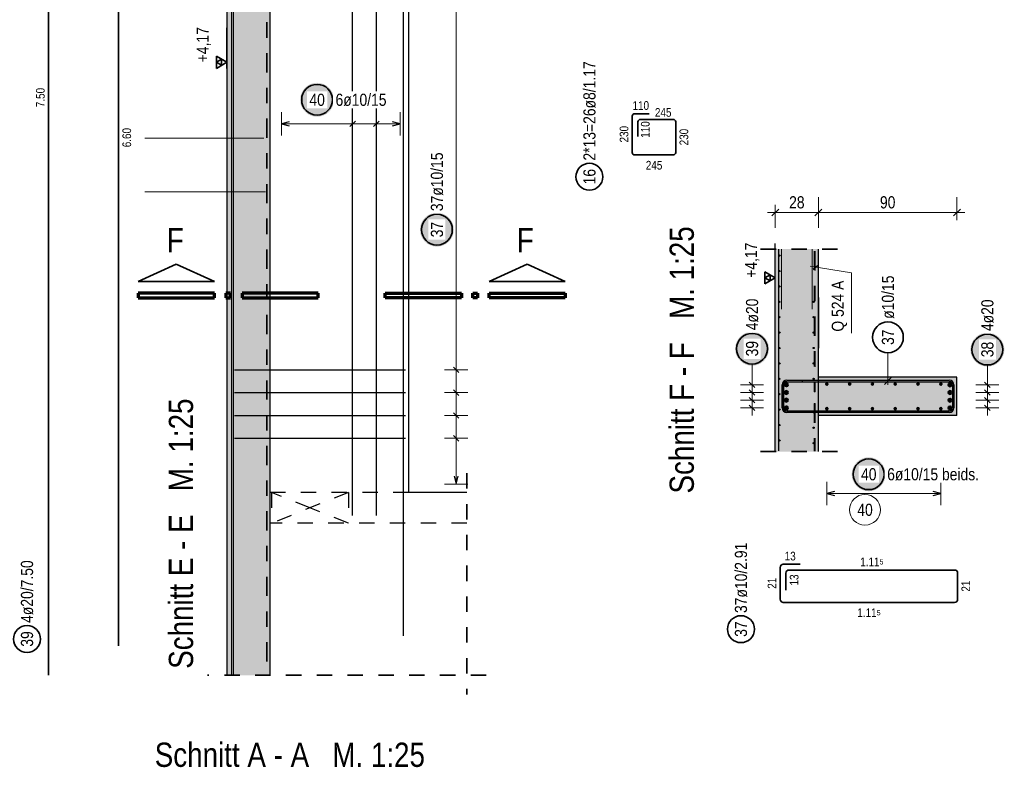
# Model space of a CAD drawing. Header units: millimetres. Extents: x -7.9 to 38.5, y -8.4 to 24.5.
# Tile 30 of 37: x 20.7 to 27.1, y 10.2 to 15.1. Entities that reach past the tile are written whole.
import ezdxf

# ---------------------------------------------------------------- set-up
doc = ezdxf.new("R2010")
doc.units = ezdxf.units.MM
doc.linetypes.add('DASHDOT', pattern=[1, 0.5, -0.25, 0, -0.25])
doc.linetypes.add('HIDDEN', pattern=[0.375, 0.25, -0.125])
for name, color, linetype, lineweight in [('Achsen', 7, 'Continuous', 20), ('Mattenbewehrung', 7, 'Continuous', 20), ('Schraffuren', 7, 'Continuous', 20)]:
    doc.layers.add(name, color=color, linetype=linetype, lineweight=lineweight)
doc.styles.add('Arial Narrow', font='ARIALN.TTF')
doc.dimstyles.new('Arch_Strakon_dimstyle', dxfattribs={"dimtxt": 7.875, "dimasz": 1, "dimexe": 1.25, "dimexo": 0.0625, "dimgap": 1, "dimtad": 0, "dimdec": 3, "dimzin": 12, "dimdsep": 46, "dimtxsty": 'Arial Narrow', "dimblk": 'Arrowhead_Tick', "dimsah": 1, "dimcen": 0, "dimse1": 1, "dimse2": 1, "dimclrd": 6, "dimclrt": 2, "dimazin": 0, "dimtfac": 1, "dimtdec": 4, "dimtmove": 0, "dimatfit": 3, "dimldrblk": 'NONE', "dimfxl": 1, "dimtvp": 1, "dimtolj": 1, "dimtzin": 0, "dimlwd": 13, "dimarcsym": 2})

# ---------------------------------------------------------------- blocks, each defined once
blk = doc.blocks.new('Arrowhead_Tick')
at = {"color": 0, "linetype": 'Continuous', "lineweight": -2}
for p, q in [((0, 10), (0, -5)), ((-1, 0), (0, 0)), ((5, 0), (0, 0))]:
    blk.add_line(p, q, dxfattribs=at)
at = {"color": 2, "linetype": 'Continuous', "lineweight": 35}
blk.add_line((2.21, 2.21), (-2.21, -2.21), dxfattribs=at)
blk = doc.blocks.new('*D29')
at = {"layer": 'Defpoints', "color": 0}
for p in [(26.7776, 13.825), (25.8776, 13.5871), (26.7776, 12.7557)]:
    blk.add_point(p, dxfattribs=at)
at = {"layer": 'Schraffuren', "color": 6, "linetype": 'Continuous', "lineweight": 13}
blk.add_line((25.8876, 13.825), (26.7676, 13.825), dxfattribs=at)
at = {"layer": 'Schraffuren', "color": 6, "lineweight": 13, "xscale": 0.01, "yscale": 0.01, "zscale": 0.01}
blk.add_blockref('Arrowhead_Tick', (26.7776, 13.825), dxfattribs=at)
at = {"layer": 'Schraffuren', "color": 6, "lineweight": 13, "xscale": 0.01, "yscale": 0.01, "zscale": 0.01, "rotation": 180}
blk.add_blockref('Arrowhead_Tick', (25.8776, 13.825), dxfattribs=at)
at = {"layer": 'Schraffuren', "color": 2, "lineweight": 35, "insert": (26.3276, 13.8902), "char_height": 0.07875, "attachment_point": 5, "style": 'Arial Narrow'}
blk.add_mtext('\\A1;90', dxfattribs=at)
blk = doc.blocks.new('_None')
blk = doc.blocks.new('*D30')
at = {"layer": 'Defpoints', "color": 0}
for p in [(25.8776, 13.825), (25.5976, 13.5871), (25.8776, 13.5871)]:
    blk.add_point(p, dxfattribs=at)
at = {"layer": 'Schraffuren', "color": 6, "linetype": 'Continuous', "lineweight": 13}
blk.add_line((25.6076, 13.825), (25.8676, 13.825), dxfattribs=at)
at = {"layer": 'Schraffuren', "color": 6, "lineweight": 13, "xscale": 0.01, "yscale": 0.01, "zscale": 0.01}
blk.add_blockref('Arrowhead_Tick', (25.8776, 13.825), dxfattribs=at)
at = {"layer": 'Schraffuren', "color": 6, "lineweight": 13, "xscale": 0.01, "yscale": 0.01, "zscale": 0.01, "rotation": 180}
blk.add_blockref('Arrowhead_Tick', (25.5976, 13.825), dxfattribs=at)
at = {"layer": 'Schraffuren', "color": 2, "lineweight": 35, "insert": (25.7376, 13.8902), "char_height": 0.07875, "attachment_point": 5, "style": 'Arial Narrow'}
blk.add_mtext('\\A1;28', dxfattribs=at)

msp = doc.modelspace()

# ---------------------------------------------------------------- hatches: boundary and pattern name
at = {"layer": 'Schraffuren', "lineweight": 13, "true_color": 0xd7ffd7}
for points in [[(22.035711, 10.82015), (22.315718, 10.82015), (22.315711, 18.706547), (22.035711, 18.706547)], [(25.597557, 12.272243), (25.877557, 12.272243), (25.877557, 13.587086), (25.597557, 13.587086)], [(26.777564, 12.505656), (26.777564, 12.755656), (25.877564, 12.755656), (25.877564, 12.505656)]]:
    msp.add_hatch(color=254, dxfattribs=at).paths.add_polyline_path(points)
at = {"layer": 'Schraffuren', "lineweight": 25, "true_color": 0xffffff}
for points in [[(22.731622, 14.556528), (22.731555, 14.560367), (22.731354, 14.564201), (22.731019, 14.568026), (22.730551, 14.571837), (22.729951, 14.575629), (22.729218, 14.579398), (22.728355, 14.583139), (22.727361, 14.586848), (22.726238, 14.59052), (22.724988, 14.59415), (22.723612, 14.597734), (22.722112, 14.601269), (22.720489, 14.604749), (22.718746, 14.60817), (22.716885, 14.611528), (22.714907, 14.614819), (22.712816, 14.618039), (22.710614, 14.621184), (22.708303, 14.62425), (22.705887, 14.627234), (22.703368, 14.630132), (22.700749, 14.63294), (22.698034, 14.635655), (22.695226, 14.638274), (22.692329, 14.640793), (22.689345, 14.643209), (22.686278, 14.64552), (22.683133, 14.647722), (22.679913, 14.649813), (22.676622, 14.65179), (22.673264, 14.653652), (22.669843, 14.655395), (22.666363, 14.657018), (22.662829, 14.658518), (22.659244, 14.659894), (22.655614, 14.661144), (22.651942, 14.662266), (22.648233, 14.66326), (22.644492, 14.664124), (22.640723, 14.664857), (22.636931, 14.665457), (22.63312, 14.665925), (22.629295, 14.66626), (22.625461, 14.666461), (22.621622, 14.666528), (22.617783, 14.666461), (22.613949, 14.66626), (22.610124, 14.665925), (22.606313, 14.665457), (22.602521, 14.664857), (22.598752, 14.664124), (22.595011, 14.66326), (22.591302, 14.662266), (22.58763, 14.661144), (22.584, 14.659894), (22.580415, 14.658518), (22.576881, 14.657018), (22.573401, 14.655395), (22.56998, 14.653652), (22.566622, 14.65179), (22.563331, 14.649813), (22.560111, 14.647722), (22.556966, 14.64552), (22.553899, 14.643209), (22.550915, 14.640793), (22.548018, 14.638274), (22.54521, 14.635655), (22.542495, 14.63294), (22.539876, 14.630132), (22.537357, 14.627234), (22.534941, 14.62425), (22.53263, 14.621184), (22.530428, 14.618039), (22.528337, 14.614819), (22.526359, 14.611528), (22.524498, 14.60817), (22.522755, 14.604749), (22.521132, 14.601269), (22.519632, 14.597734), (22.518256, 14.59415), (22.517006, 14.59052), (22.515883, 14.586848), (22.514889, 14.583139), (22.514026, 14.579398), (22.513293, 14.575629), (22.512693, 14.571837), (22.512225, 14.568026), (22.51189, 14.564201), (22.511689, 14.560367), (22.511622, 14.556528), (22.511689, 14.552689), (22.51189, 14.548854), (22.512225, 14.54503), (22.512693, 14.541219), (22.513293, 14.537426), (22.514026, 14.533657), (22.514889, 14.529916), (22.515883, 14.526208), (22.517006, 14.522536), (22.518256, 14.518905), (22.519632, 14.515321), (22.521132, 14.511787), (22.522755, 14.508307), (22.524498, 14.504886), (22.526359, 14.501528), (22.528337, 14.498237), (22.530428, 14.495016), (22.53263, 14.491871), (22.534941, 14.488805), (22.537357, 14.485821), (22.539876, 14.482923), (22.542495, 14.480115), (22.54521, 14.4774), (22.548018, 14.474782), (22.550915, 14.472263), (22.553899, 14.469846), (22.556966, 14.467536), (22.560111, 14.465334), (22.563331, 14.463242), (22.566622, 14.461265), (22.56998, 14.459403), (22.573401, 14.45766), (22.576881, 14.456038), (22.580415, 14.454537), (22.584, 14.453161), (22.58763, 14.451911), (22.591302, 14.450789), (22.595011, 14.449795), (22.598752, 14.448931), (22.602521, 14.448199), (22.606313, 14.447598), (22.610124, 14.44713), (22.613949, 14.446796), (22.617783, 14.446595), (22.621622, 14.446528), (22.625461, 14.446595), (22.629295, 14.446796), (22.63312, 14.44713), (22.636931, 14.447598), (22.640723, 14.448199), (22.644492, 14.448931), (22.648233, 14.449795), (22.651942, 14.450789), (22.655614, 14.451911), (22.659244, 14.453161), (22.662829, 14.454537), (22.666363, 14.456038), (22.669843, 14.45766), (22.673264, 14.459403), (22.676622, 14.461265), (22.679913, 14.463242), (22.683133, 14.465334), (22.686278, 14.467536), (22.689345, 14.469846), (22.692329, 14.472263), (22.695226, 14.474782), (22.698034, 14.4774), (22.700749, 14.480115), (22.703368, 14.482923), (22.705887, 14.485821), (22.708303, 14.488805), (22.710614, 14.491871), (22.712816, 14.495016), (22.714907, 14.498237), (22.716885, 14.501528), (22.718746, 14.504886), (22.720489, 14.508307), (22.722112, 14.511787), (22.723612, 14.515321), (22.724988, 14.518905), (22.726238, 14.522536), (22.727361, 14.526208), (22.728355, 14.529916), (22.729218, 14.533657), (22.729951, 14.537426), (22.730551, 14.541219), (22.731019, 14.54503), (22.731354, 14.548854)], [(23.51, 13.713153), (23.509933, 13.716992), (23.509732, 13.720826), (23.509397, 13.724651), (23.508929, 13.728462), (23.508329, 13.732254), (23.507596, 13.736023), (23.506733, 13.739764), (23.505739, 13.743473), (23.504616, 13.747144), (23.503366, 13.750775), (23.50199, 13.754359), (23.50049, 13.757894), (23.498867, 13.761373), (23.497124, 13.764794), (23.495263, 13.768153), (23.493285, 13.771444), (23.491194, 13.774664), (23.488992, 13.777809), (23.486681, 13.780875), (23.484265, 13.783859), (23.481746, 13.786757), (23.479127, 13.789565), (23.476412, 13.79228), (23.473604, 13.794899), (23.470707, 13.797417), (23.467723, 13.799834), (23.464656, 13.802144), (23.461511, 13.804347), (23.458291, 13.806438), (23.455, 13.808415), (23.451642, 13.810277), (23.448221, 13.81202), (23.444741, 13.813643), (23.441207, 13.815143), (23.437622, 13.816519), (23.433992, 13.817769), (23.43032, 13.818891), (23.426611, 13.819885), (23.42287, 13.820749), (23.419101, 13.821481), (23.415309, 13.822082), (23.411498, 13.82255), (23.407673, 13.822885), (23.403839, 13.823086), (23.4, 13.823153), (23.396161, 13.823086), (23.392327, 13.822885), (23.388502, 13.82255), (23.384691, 13.822082), (23.380899, 13.821481), (23.37713, 13.820749), (23.373389, 13.819885), (23.36968, 13.818891), (23.366008, 13.817769), (23.362378, 13.816519), (23.358793, 13.815143), (23.355259, 13.813643), (23.351779, 13.81202), (23.348358, 13.810277), (23.345, 13.808415), (23.341709, 13.806438), (23.338489, 13.804347), (23.335344, 13.802144), (23.332277, 13.799834), (23.329293, 13.797417), (23.326396, 13.794899), (23.323588, 13.79228), (23.320873, 13.789565), (23.318254, 13.786757), (23.315735, 13.783859), (23.313319, 13.780875), (23.311008, 13.777809), (23.308806, 13.774664), (23.306715, 13.771444), (23.304737, 13.768153), (23.302876, 13.764794), (23.301133, 13.761373), (23.29951, 13.757894), (23.29801, 13.754359), (23.296634, 13.750775), (23.295384, 13.747144), (23.294261, 13.743473), (23.293267, 13.739764), (23.292404, 13.736023), (23.291671, 13.732254), (23.291071, 13.728462), (23.290603, 13.724651), (23.290268, 13.720826), (23.290067, 13.716992), (23.29, 13.713153), (23.290067, 13.709314), (23.290268, 13.705479), (23.290603, 13.701654), (23.291071, 13.697844), (23.291671, 13.694051), (23.292404, 13.690282), (23.293267, 13.686541), (23.294261, 13.682832), (23.295384, 13.679161), (23.296634, 13.67553), (23.29801, 13.671946), (23.29951, 13.668412), (23.301133, 13.664932), (23.302876, 13.661511), (23.304737, 13.658153), (23.306715, 13.654861), (23.308806, 13.651641), (23.311008, 13.648496), (23.313319, 13.64543), (23.315735, 13.642446), (23.318254, 13.639548), (23.320873, 13.63674), (23.323588, 13.634025), (23.326396, 13.631407), (23.329293, 13.628888), (23.332277, 13.626471), (23.335344, 13.624161), (23.338489, 13.621958), (23.341709, 13.619867), (23.345, 13.61789), (23.348358, 13.616028), (23.351779, 13.614285), (23.355259, 13.612663), (23.358793, 13.611162), (23.362378, 13.609786), (23.366008, 13.608536), (23.36968, 13.607414), (23.373389, 13.60642), (23.37713, 13.605556), (23.380899, 13.604824), (23.384691, 13.604223), (23.388502, 13.603755), (23.392327, 13.603421), (23.396161, 13.60322), (23.4, 13.603153), (23.403839, 13.60322), (23.407673, 13.603421), (23.411498, 13.603755), (23.415309, 13.604223), (23.419101, 13.604824), (23.42287, 13.605556), (23.426611, 13.60642), (23.43032, 13.607414), (23.433992, 13.608536), (23.437622, 13.609786), (23.441207, 13.611162), (23.444741, 13.612663), (23.448221, 13.614285), (23.451642, 13.616028), (23.455, 13.61789), (23.458291, 13.619867), (23.461511, 13.621958), (23.464656, 13.624161), (23.467723, 13.626471), (23.470707, 13.628888), (23.473604, 13.631407), (23.476412, 13.634025), (23.479127, 13.63674), (23.481746, 13.639548), (23.484265, 13.642446), (23.486681, 13.64543), (23.488992, 13.648496), (23.491194, 13.651641), (23.493285, 13.654861), (23.495263, 13.658153), (23.497124, 13.661511), (23.498867, 13.664932), (23.50049, 13.668412), (23.50199, 13.671946), (23.503366, 13.67553), (23.504616, 13.679161), (23.505739, 13.682832), (23.506733, 13.686541), (23.507596, 13.690282), (23.508329, 13.694051), (23.508929, 13.697844), (23.509397, 13.701654), (23.509732, 13.705479)], [(25.556689, 12.939742), (25.556622, 12.943581), (25.556421, 12.947415), (25.556086, 12.95124), (25.555618, 12.955051), (25.555018, 12.958843), (25.554285, 12.962612), (25.553421, 12.966353), (25.552428, 12.970062), (25.551305, 12.973734), (25.550055, 12.977364), (25.548679, 12.980949), (25.547179, 12.984483), (25.545556, 12.987963), (25.543813, 12.991384), (25.541952, 12.994742), (25.539974, 12.998033), (25.537883, 13.001253), (25.535681, 13.004398), (25.53337, 13.007465), (25.530954, 13.010448), (25.528435, 13.013346), (25.525816, 13.016154), (25.523101, 13.018869), (25.520293, 13.021488), (25.517396, 13.024007), (25.514412, 13.026423), (25.511345, 13.028734), (25.5082, 13.030936), (25.50498, 13.033027), (25.501689, 13.035005), (25.498331, 13.036866), (25.49491, 13.038609), (25.49143, 13.040232), (25.487896, 13.041732), (25.484311, 13.043108), (25.480681, 13.044358), (25.477009, 13.045481), (25.4733, 13.046474), (25.469559, 13.047338), (25.46579, 13.048071), (25.461998, 13.048671), (25.458187, 13.049139), (25.454362, 13.049474), (25.450528, 13.049675), (25.446689, 13.049742), (25.44285, 13.049675), (25.439016, 13.049474), (25.435191, 13.049139), (25.43138, 13.048671), (25.427588, 13.048071), (25.423819, 13.047338), (25.420078, 13.046474), (25.416369, 13.045481), (25.412697, 13.044358), (25.409067, 13.043108), (25.405482, 13.041732), (25.401948, 13.040232), (25.398468, 13.038609), (25.395047, 13.036866), (25.391689, 13.035005), (25.388398, 13.033027), (25.385178, 13.030936), (25.382033, 13.028734), (25.378966, 13.026423), (25.375982, 13.024007), (25.373085, 13.021488), (25.370276, 13.018869), (25.367562, 13.016154), (25.364943, 13.013346), (25.362424, 13.010448), (25.360008, 13.007465), (25.357697, 13.004398), (25.355495, 13.001253), (25.353404, 12.998033), (25.351426, 12.994742), (25.349565, 12.991384), (25.347822, 12.987963), (25.346199, 12.984483), (25.344699, 12.980949), (25.343323, 12.977364), (25.342073, 12.973734), (25.34095, 12.970062), (25.339956, 12.966353), (25.339093, 12.962612), (25.33836, 12.958843), (25.337759, 12.955051), (25.337292, 12.95124), (25.336957, 12.947415), (25.336756, 12.943581), (25.336689, 12.939742), (25.336756, 12.935903), (25.336957, 12.932069), (25.337292, 12.928244), (25.337759, 12.924433), (25.33836, 12.920641), (25.339093, 12.916872), (25.339956, 12.91313), (25.34095, 12.909422), (25.342073, 12.90575), (25.343323, 12.90212), (25.344699, 12.898535), (25.346199, 12.895001), (25.347822, 12.891521), (25.349565, 12.8881), (25.351426, 12.884742), (25.353404, 12.881451), (25.355495, 12.878231), (25.357697, 12.875085), (25.360008, 12.872019), (25.362424, 12.869035), (25.364943, 12.866137), (25.367562, 12.863329), (25.370276, 12.860614), (25.373085, 12.857996), (25.375982, 12.855477), (25.378966, 12.853061), (25.382033, 12.85075), (25.385178, 12.848548), (25.388398, 12.846457), (25.391689, 12.844479), (25.395047, 12.842618), (25.398468, 12.840874), (25.401948, 12.839252), (25.405482, 12.837752), (25.409067, 12.836376), (25.412697, 12.835126), (25.416369, 12.834003), (25.420078, 12.833009), (25.423819, 12.832146), (25.427588, 12.831413), (25.43138, 12.830812), (25.435191, 12.830344), (25.439016, 12.83001), (25.44285, 12.829809), (25.446689, 12.829742), (25.450528, 12.829809), (25.454362, 12.83001), (25.458187, 12.830344), (25.461998, 12.830812), (25.46579, 12.831413), (25.469559, 12.832146), (25.4733, 12.833009), (25.477009, 12.834003), (25.480681, 12.835126), (25.484311, 12.836376), (25.487896, 12.837752), (25.49143, 12.839252), (25.49491, 12.840874), (25.498331, 12.842618), (25.501689, 12.844479), (25.50498, 12.846457), (25.5082, 12.848548), (25.511345, 12.85075), (25.514412, 12.853061), (25.517396, 12.855477), (25.520293, 12.857996), (25.523101, 12.860614), (25.525816, 12.863329), (25.528435, 12.866137), (25.530954, 12.869035), (25.53337, 12.872019), (25.535681, 12.875085), (25.537883, 12.878231), (25.539974, 12.881451), (25.541952, 12.884742), (25.543813, 12.8881), (25.545556, 12.891521), (25.547179, 12.895001), (25.548679, 12.898535), (25.550055, 12.90212), (25.551305, 12.90575), (25.552428, 12.909422), (25.553421, 12.91313), (25.554285, 12.916872), (25.555018, 12.920641), (25.555618, 12.924433), (25.556086, 12.928244), (25.556421, 12.932069)], [(27.085, 12.934433), (27.084933, 12.938271), (27.084732, 12.942106), (27.084397, 12.945931), (27.083929, 12.949742), (27.083329, 12.953534), (27.082596, 12.957303), (27.081733, 12.961044), (27.080739, 12.964753), (27.079616, 12.968424), (27.078366, 12.972055), (27.07699, 12.975639), (27.07549, 12.979174), (27.073867, 12.982653), (27.072124, 12.986074), (27.070263, 12.989433), (27.068285, 12.992724), (27.066194, 12.995944), (27.063992, 12.999089), (27.061681, 13.002155), (27.059265, 13.005139), (27.056746, 13.008037), (27.054127, 13.010845), (27.051412, 13.01356), (27.048604, 13.016178), (27.045707, 13.018697), (27.042723, 13.021114), (27.039656, 13.023424), (27.036511, 13.025627), (27.033291, 13.027718), (27.03, 13.029695), (27.026642, 13.031557), (27.023221, 13.0333), (27.019741, 13.034923), (27.016207, 13.036423), (27.012622, 13.037799), (27.008992, 13.039049), (27.00532, 13.040171), (27.001611, 13.041165), (26.99787, 13.042029), (26.994101, 13.042761), (26.990309, 13.043362), (26.986498, 13.04383), (26.982673, 13.044165), (26.978839, 13.044366), (26.975, 13.044433), (26.971161, 13.044366), (26.967327, 13.044165), (26.963502, 13.04383), (26.959691, 13.043362), (26.955899, 13.042761), (26.95213, 13.042029), (26.948389, 13.041165), (26.94468, 13.040171), (26.941008, 13.039049), (26.937378, 13.037799), (26.933793, 13.036423), (26.930259, 13.034923), (26.926779, 13.0333), (26.923358, 13.031557), (26.92, 13.029695), (26.916709, 13.027718), (26.913489, 13.025627), (26.910344, 13.023424), (26.907277, 13.021114), (26.904293, 13.018697), (26.901396, 13.016178), (26.898588, 13.01356), (26.895873, 13.010845), (26.893254, 13.008037), (26.890735, 13.005139), (26.888319, 13.002155), (26.886008, 12.999089), (26.883806, 12.995944), (26.881715, 12.992724), (26.879737, 12.989433), (26.877876, 12.986074), (26.876133, 12.982653), (26.87451, 12.979174), (26.87301, 12.975639), (26.871634, 12.972055), (26.870384, 12.968424), (26.869261, 12.964753), (26.868267, 12.961044), (26.867404, 12.957303), (26.866671, 12.953534), (26.866071, 12.949742), (26.865603, 12.945931), (26.865268, 12.942106), (26.865067, 12.938271), (26.865, 12.934433), (26.865067, 12.930594), (26.865268, 12.926759), (26.865603, 12.922934), (26.866071, 12.919124), (26.866671, 12.915331), (26.867404, 12.911562), (26.868267, 12.907821), (26.869261, 12.904112), (26.870384, 12.900441), (26.871634, 12.89681), (26.87301, 12.893226), (26.87451, 12.889692), (26.876133, 12.886212), (26.877876, 12.882791), (26.879737, 12.879433), (26.881715, 12.876141), (26.883806, 12.872921), (26.886008, 12.869776), (26.888319, 12.86671), (26.890735, 12.863726), (26.893254, 12.860828), (26.895873, 12.85802), (26.898588, 12.855305), (26.901396, 12.852687), (26.904293, 12.850168), (26.907277, 12.847751), (26.910344, 12.845441), (26.913489, 12.843238), (26.916709, 12.841147), (26.92, 12.83917), (26.923358, 12.837308), (26.926779, 12.835565), (26.930259, 12.833943), (26.933793, 12.832442), (26.937378, 12.831066), (26.941008, 12.829816), (26.94468, 12.828694), (26.948389, 12.8277), (26.95213, 12.826836), (26.955899, 12.826104), (26.959691, 12.825503), (26.963502, 12.825035), (26.967327, 12.824701), (26.971161, 12.8245), (26.975, 12.824433), (26.978839, 12.8245), (26.982673, 12.824701), (26.986498, 12.825035), (26.990309, 12.825503), (26.994101, 12.826104), (26.99787, 12.826836), (27.001611, 12.8277), (27.00532, 12.828694), (27.008992, 12.829816), (27.012622, 12.831066), (27.016207, 12.832442), (27.019741, 12.833943), (27.023221, 12.835565), (27.026642, 12.837308), (27.03, 12.83917), (27.033291, 12.841147), (27.036511, 12.843238), (27.039656, 12.845441), (27.042723, 12.847751), (27.045707, 12.850168), (27.048604, 12.852687), (27.051412, 12.855305), (27.054127, 12.85802), (27.056746, 12.860828), (27.059265, 12.863726), (27.061681, 12.86671), (27.063992, 12.869776), (27.066194, 12.872921), (27.068285, 12.876141), (27.070263, 12.879433), (27.072124, 12.882791), (27.073867, 12.886212), (27.07549, 12.889692), (27.07699, 12.893226), (27.078366, 12.89681), (27.079616, 12.900441), (27.080739, 12.904112), (27.081733, 12.907821), (27.082596, 12.911562), (27.083329, 12.915331), (27.083929, 12.919124), (27.084397, 12.922934), (27.084732, 12.926759)], [(26.314177, 12.125), (26.31411, 12.128839), (26.313909, 12.132673), (26.313574, 12.136498), (26.313106, 12.140309), (26.312505, 12.144101), (26.311773, 12.14787), (26.310909, 12.151611), (26.309915, 12.15532), (26.308793, 12.158992), (26.307543, 12.162622), (26.306167, 12.166207), (26.304667, 12.169741), (26.303044, 12.173221), (26.301301, 12.176642), (26.299439, 12.18), (26.297462, 12.183291), (26.295371, 12.186511), (26.293168, 12.189656), (26.290858, 12.192723), (26.288441, 12.195707), (26.285922, 12.198604), (26.283304, 12.201412), (26.280589, 12.204127), (26.277781, 12.206746), (26.274883, 12.209265), (26.271899, 12.211681), (26.268833, 12.213992), (26.265688, 12.216194), (26.262468, 12.218285), (26.259177, 12.220263), (26.255818, 12.222124), (26.252397, 12.223867), (26.248918, 12.22549), (26.245383, 12.22699), (26.241799, 12.228366), (26.238168, 12.229616), (26.234497, 12.230739), (26.230788, 12.231733), (26.227047, 12.232596), (26.223278, 12.233329), (26.219486, 12.233929), (26.215675, 12.234397), (26.21185, 12.234732), (26.208015, 12.234933), (26.204177, 12.235), (26.200338, 12.234933), (26.196503, 12.234732), (26.192678, 12.234397), (26.188868, 12.233929), (26.185075, 12.233329), (26.181306, 12.232596), (26.177565, 12.231733), (26.173856, 12.230739), (26.170185, 12.229616), (26.166554, 12.228366), (26.16297, 12.22699), (26.159436, 12.22549), (26.155956, 12.223867), (26.152535, 12.222124), (26.149177, 12.220263), (26.145885, 12.218285), (26.142665, 12.216194), (26.13952, 12.213992), (26.136454, 12.211681), (26.13347, 12.209265), (26.130572, 12.206746), (26.127764, 12.204127), (26.125049, 12.201412), (26.122431, 12.198604), (26.119912, 12.195707), (26.117495, 12.192723), (26.115185, 12.189656), (26.112982, 12.186511), (26.110891, 12.183291), (26.108914, 12.18), (26.107052, 12.176642), (26.105309, 12.173221), (26.103687, 12.169741), (26.102186, 12.166207), (26.10081, 12.162622), (26.09956, 12.158992), (26.098438, 12.15532), (26.097444, 12.151611), (26.09658, 12.14787), (26.095848, 12.144101), (26.095247, 12.140309), (26.094779, 12.136498), (26.094444, 12.132673), (26.094244, 12.128839), (26.094177, 12.125), (26.094244, 12.121161), (26.094444, 12.117327), (26.094779, 12.113502), (26.095247, 12.109691), (26.095848, 12.105899), (26.09658, 12.10213), (26.097444, 12.098389), (26.098438, 12.09468), (26.09956, 12.091008), (26.10081, 12.087378), (26.102186, 12.083793), (26.103687, 12.080259), (26.105309, 12.076779), (26.107052, 12.073358), (26.108914, 12.07), (26.110891, 12.066709), (26.112982, 12.063489), (26.115185, 12.060344), (26.117495, 12.057277), (26.119912, 12.054293), (26.122431, 12.051396), (26.125049, 12.048588), (26.127764, 12.045873), (26.130572, 12.043254), (26.13347, 12.040735), (26.136454, 12.038319), (26.13952, 12.036008), (26.142665, 12.033806), (26.145885, 12.031715), (26.149177, 12.029737), (26.152535, 12.027876), (26.155956, 12.026133), (26.159436, 12.02451), (26.16297, 12.02301), (26.166554, 12.021634), (26.170185, 12.020384), (26.173856, 12.019261), (26.177565, 12.018267), (26.181306, 12.017404), (26.185075, 12.016671), (26.188868, 12.016071), (26.192678, 12.015603), (26.196503, 12.015268), (26.200338, 12.015067), (26.204177, 12.015), (26.208015, 12.015067), (26.21185, 12.015268), (26.215675, 12.015603), (26.219486, 12.016071), (26.223278, 12.016671), (26.227047, 12.017404), (26.230788, 12.018267), (26.234497, 12.019261), (26.238168, 12.020384), (26.241799, 12.021634), (26.245383, 12.02301), (26.248918, 12.02451), (26.252397, 12.026133), (26.255818, 12.027876), (26.259177, 12.029737), (26.262468, 12.031715), (26.265688, 12.033806), (26.268833, 12.036008), (26.271899, 12.038319), (26.274883, 12.040735), (26.277781, 12.043254), (26.280589, 12.045873), (26.283304, 12.048588), (26.285922, 12.051396), (26.288441, 12.054293), (26.290858, 12.057277), (26.293168, 12.060344), (26.295371, 12.063489), (26.297462, 12.066709), (26.299439, 12.07), (26.301301, 12.073358), (26.303044, 12.076779), (26.304667, 12.080259), (26.306167, 12.083793), (26.307543, 12.087378), (26.308793, 12.091008), (26.309915, 12.09468), (26.310909, 12.098389), (26.311773, 12.10213), (26.312505, 12.105899), (26.313106, 12.109691), (26.313574, 12.113502), (26.313909, 12.117327)]]:
    msp.add_hatch(color=7, dxfattribs=at).paths.add_polyline_path(points)

# ---------------------------------------------------------------- linework, layer by layer
at = {"color": 2, "linetype": 'Continuous', "lineweight": 35}
for p, q in [((20.877477, 18.32015), (20.877477, 10.82015)), ((24.684395, 14.466119), (24.778395, 14.466119)), ((24.668395, 14.214619), (24.668395, 14.450119)), ((24.705895, 14.318619), (24.705895, 14.412619)), ((24.721895, 14.428619), (24.934895, 14.428619)), ((24.950895, 14.412619), (24.950895, 14.214619)), ((24.934895, 14.198619), (24.684395, 14.198619)), ((21.70707, 13.488906), (21.459578, 13.376407)), ((21.954573, 13.376407), (21.70707, 13.488906)), ((23.738842, 13.376407), (23.986345, 13.488906)), ((23.986345, 13.488906), (24.233837, 13.376407)), ((21.459578, 13.376407), (21.954573, 13.376407)), ((24.233837, 13.376407), (23.738842, 13.376407)), ((25.629198, 11.313079), (25.629198, 11.520579)), ((25.649198, 11.540579), (25.759198, 11.540579)), ((25.666698, 11.373079), (25.666698, 11.483079)), ((25.686698, 11.503079), (26.761705, 11.503079)), ((26.781705, 11.483079), (26.781705, 11.313079)), ((26.761705, 11.293079), (25.649198, 11.293079))]:
    msp.add_line(p, q, dxfattribs=at)
at = {"color": 3, "linetype": 'Continuous', "lineweight": 25}
for p, q in [((23.215718, 17.456546), (23.215718, 12.006537)), ((25.843114, 13.457255), (25.872299, 13.481133)), ((25.672557, 12.735656), (26.727564, 12.735656)), ((25.672557, 12.735656), (25.772557, 12.735656)), ((25.672557, 12.725656), (26.727564, 12.725656)), ((25.672557, 12.725656), (25.772557, 12.725656)), ((25.772557, 12.735656), (25.772557, 12.725656)), ((26.307037, 12.708559), (26.351231, 12.752753)), ((25.642557, 12.605656), (25.642557, 12.705656)), ((25.642557, 12.555656), (25.642557, 12.705656)), ((25.652557, 12.605656), (25.652557, 12.705656)), ((25.652557, 12.555656), (25.652557, 12.705656)), ((26.747564, 12.705656), (26.747564, 12.555656)), ((26.757564, 12.705656), (26.757564, 12.555656)), ((25.642557, 12.605656), (25.652557, 12.605656)), ((26.727564, 12.535656), (25.672557, 12.535656)), ((26.727564, 12.525656), (25.672557, 12.525656)), ((23.594665, 12.006534), (23.215718, 12.006534))]:
    msp.add_line(p, q, dxfattribs=at)
at = {"color": 9, "linetype": 'Continuous', "lineweight": 0}
for p, q in [((21.503608, 14.307416), (22.276191, 14.307416)), ((21.503608, 13.958602), (22.285711, 13.958602)), ((25.637557, 13.195835), (25.637557, 13.587086)), ((25.637557, 13.195835), (25.637557, 13.587086)), ((25.637557, 13.195835), (25.637557, 13.587086)), ((25.637557, 13.195835), (25.637557, 13.587086)), ((25.637557, 13.195835), (25.637557, 13.587086)), ((25.83755, 13.195835), (25.83755, 13.587086)), ((25.83755, 13.195835), (25.83755, 13.587086)), ((25.83755, 13.195835), (25.83755, 13.587086)), ((25.83755, 13.195835), (25.83755, 13.587086)), ((25.83755, 13.195835), (25.83755, 13.587086))]:
    msp.add_line(p, q, dxfattribs=at)
at = {"color": 2, "linetype": 'HIDDEN', "lineweight": 35, "ltscale": 0.25}
for p, q in [((26.002557, 13.587086), (25.472557, 13.587086)), ((26.002557, 12.272243), (25.472557, 12.272243)), ((23.594665, 12.131537), (23.594665, 10.69515)), ((23.719665, 10.82015), (21.910711, 10.82015))]:
    msp.add_line(p, q, dxfattribs=at)
at = {"color": 6, "linetype": 'DASHDOT', "lineweight": 13, "ltscale": 0.25}
msp.add_line((25.857557, 13.573442), (25.857557, 12.660885), dxfattribs=at)
at = {"color": 5, "linetype": 'Continuous', "lineweight": 18}
for p, q in [((26.092706, 13.432627), (25.825194, 13.475494)), ((26.092706, 13.040464), (26.092706, 13.432627)), ((26.329134, 12.914292), (26.329134, 12.705656))]:
    msp.add_line(p, q, dxfattribs=at)
at = {"color": 1, "linetype": 'Continuous', "lineweight": 70}
for p, q in [((21.954573, 13.301406), (21.459578, 13.301406)), ((21.459578, 13.301406), (21.459578, 13.271402)), ((21.954573, 13.271402), (21.954573, 13.301406)), ((22.059579, 13.301406), (22.029572, 13.301406)), ((22.029572, 13.301406), (22.029572, 13.271402)), ((22.059579, 13.271402), (22.059579, 13.301406)), ((22.629574, 13.301406), (22.134579, 13.301406)), ((22.134579, 13.301406), (22.134579, 13.271402)), ((22.629574, 13.271402), (22.629574, 13.301406)), ((23.06384, 13.271402), (23.06384, 13.301406)), ((23.06384, 13.301406), (23.558836, 13.301406)), ((23.558836, 13.301406), (23.558836, 13.271402)), ((23.633836, 13.271402), (23.633836, 13.301406)), ((23.633836, 13.301406), (23.663843, 13.301406)), ((23.663843, 13.301406), (23.663843, 13.271402)), ((23.738842, 13.271402), (23.738842, 13.301406)), ((23.738842, 13.301406), (24.233837, 13.301406)), ((24.233837, 13.301406), (24.233837, 13.271402)), ((21.459578, 13.271402), (21.954573, 13.271402)), ((22.029572, 13.271402), (22.059579, 13.271402)), ((22.134579, 13.271402), (22.629574, 13.271402)), ((23.558836, 13.271402), (23.06384, 13.271402)), ((23.663843, 13.271402), (23.633836, 13.271402)), ((24.233837, 13.271402), (23.738842, 13.271402))]:
    msp.add_line(p, q, dxfattribs=at)
at = {"color": 3, "linetype": 'HIDDEN', "lineweight": 25, "ltscale": 0.25}
for p, q in [((23.215718, 12.006534), (22.315718, 12.006534)), ((22.325718, 12.006534), (22.325718, 11.806534)), ((22.825718, 12.006534), (22.825718, 11.806534)), ((23.594665, 11.806534), (22.315717, 11.806534))]:
    msp.add_line(p, q, dxfattribs=at)
at = {"color": 2, "linetype": 'Continuous', "lineweight": 35}
for centre, radius in [((24.390489, 14.05659), 0.0875), ((26.329134, 13.014292), 0.1), ((25.374512, 11.119004), 0.0875), ((20.737736, 11.054811), 0.0875)]:
    msp.add_circle(centre, radius, dxfattribs=at)
at = {"color": 3, "linetype": 'Continuous', "lineweight": 25}
for centre in [(25.624507, 13.544659), (25.624507, 13.444659), (25.624507, 13.344659), (25.624507, 13.244659), (25.846557, 13.244659), (25.624507, 13.144659), (25.846557, 13.144659), (25.624507, 13.044659), (25.846557, 13.044659), (25.624507, 12.944659), (25.846557, 12.944659), (25.624507, 12.844659), (25.846557, 12.844659), (25.624507, 12.744659), (25.846557, 12.744659), (25.624507, 12.644659), (25.624507, 12.544659), (25.846557, 12.526848), (25.624507, 12.444659), (25.846557, 12.426848), (25.624507, 12.344659), (25.846557, 12.326848)]:
    msp.add_circle(centre, 0.004, dxfattribs=at)
at = {"color": 2, "linetype": 'Continuous', "lineweight": 35}
for centre, radius, start, end in [((24.684395, 14.450119), 0.016, 90, 180), ((24.721895, 14.412619), 0.016, 90, 180), ((24.934895, 14.412619), 0.016, 0, 90), ((24.684395, 14.214619), 0.016, 180, 270), ((24.934895, 14.214619), 0.016, 270, 0), ((25.649198, 11.520579), 0.02, 90, 180), ((25.686698, 11.483079), 0.02, 90, 180), ((26.761705, 11.483079), 0.02, 0, 90), ((25.649198, 11.313079), 0.02, 180, 270), ((26.761705, 11.313079), 0.02, 270, 0)]:
    msp.add_arc(centre, radius, start, end, dxfattribs=at)
at = {"color": 3, "linetype": 'Continuous', "lineweight": 25}
for centre, radius, start, end in [((25.672557, 12.705656), 0.03, 90, 180), ((25.672557, 12.705656), 0.03, 90, 180), ((25.672557, 12.705656), 0.02, 90, 180), ((25.672557, 12.705656), 0.02, 90, 180), ((26.727564, 12.705656), 0.03, 0, 90), ((26.727564, 12.705656), 0.02, 0, 90), ((25.672557, 12.555656), 0.03, 180, 270), ((25.672557, 12.555656), 0.02, 180, 270), ((26.727564, 12.555656), 0.03, 270, 0), ((26.727564, 12.555656), 0.02, 270, 0)]:
    msp.add_arc(centre, radius, start, end, dxfattribs=at)
at = {"layer": 'Achsen', "color": 3, "linetype": 'HIDDEN', "lineweight": 25, "ltscale": 0.25}
for p, q in [((22.825718, 12.006537), (22.325718, 11.806537)), ((22.575718, 11.906537), (22.325718, 12.006537)), ((22.825718, 11.806537), (22.575718, 11.906537))]:
    msp.add_line(p, q, dxfattribs=at)
at = {"layer": 'Mattenbewehrung', "color": 3, "linetype": 'Continuous', "lineweight": 25}
for p, q in [((22.035711, 18.706547), (22.035711, 10.82015)), ((22.315718, 17.409577), (22.315718, 10.82015)), ((25.597557, 12.272243), (25.597557, 13.587086)), ((25.877557, 12.272243), (25.877557, 13.587086)), ((25.877564, 13.272105), (25.877564, 12.943115)), ((25.877564, 12.505656), (25.877564, 12.755656)), ((26.777564, 12.755656), (25.877564, 12.755656)), ((26.777564, 12.505656), (26.777564, 12.755656)), ((26.777564, 12.505656), (25.877564, 12.505656))]:
    msp.add_line(p, q, dxfattribs=at)
at = {"layer": 'Schraffuren', "color": 9, "linetype": 'Continuous', "lineweight": 0}
for p, q in [((22.065711, 18.706547), (22.065711, 10.82015)), ((25.649399, 12.725848), (25.649399, 12.53572))]:
    msp.add_line(p, q, dxfattribs=at)
at = {"layer": 'Schraffuren', "color": 3, "linetype": 'Continuous', "lineweight": 25}
for p, q in [((22.075711, 18.32015), (22.075711, 10.82015)), ((22.852715, 11.856537), (22.852715, 17.656546)), ((23.006716, 11.856537), (23.006716, 17.656546)), ((23.180718, 17.606546), (23.180718, 11.076546)), ((22.035711, 14.760625), (22.035711, 15.024133)), ((22.440711, 14.413397), (22.390711, 14.4)), ((22.390711, 14.4), (22.440711, 14.386603)), ((22.870392, 14.417678), (22.835037, 14.382322)), ((23.024394, 14.417678), (22.989038, 14.382322)), ((23.160717, 14.4), (23.110717, 14.413397)), ((23.110717, 14.386603), (23.160717, 14.4)), ((25.597557, 13.360625), (25.597557, 13.624133)), ((25.617557, 13.587086), (25.617557, 12.277191)), ((22.085711, 12.803206), (23.195718, 12.803206)), ((23.542678, 12.785528), (23.507322, 12.820884)), ((23.542678, 12.637195), (23.507322, 12.67255)), ((25.464367, 12.68817), (25.429011, 12.723526)), ((25.464367, 12.638128), (25.429011, 12.673483)), ((26.992678, 12.687979), (26.957322, 12.723334)), ((26.992678, 12.637979), (26.957322, 12.673334)), ((22.085711, 12.654873), (23.195718, 12.654873)), ((25.464367, 12.588085), (25.429011, 12.62344)), ((26.992678, 12.587979), (26.957322, 12.623334)), ((25.464367, 12.538043), (25.429011, 12.573398)), ((26.992678, 12.537979), (26.957322, 12.573334)), ((22.085711, 12.506539), (23.195718, 12.506539)), ((23.542678, 12.488861), (23.507322, 12.524217)), ((22.085711, 12.358206), (23.195718, 12.358206)), ((23.542678, 12.340528), (23.507322, 12.375883)), ((23.511603, 12.111539), (23.525, 12.061539)), ((23.525, 12.061539), (23.538397, 12.111539)), ((25.982564, 12.013397), (25.932564, 12)), ((25.932564, 12), (25.982564, 11.986603)), ((26.672564, 12), (26.622564, 12.013397)), ((26.622564, 11.986603), (26.672564, 12))]:
    msp.add_line(p, q, dxfattribs=at)
at = {"layer": 'Schraffuren', "color": 2, "linetype": 'Continuous', "lineweight": 35}
for p, q in [((21.332378, 17.53996), (21.332378, 11.00996)), ((22.035711, 14.8), (21.967513, 14.839375)), ((21.967513, 14.839375), (21.967513, 14.760625)), ((22.001612, 14.819688), (21.967513, 14.8)), ((21.967513, 14.760625), (22.035711, 14.8)), ((21.967513, 14.8), (22.001612, 14.780313)), ((22.001612, 14.780313), (22.001612, 14.819688)), ((25.597557, 13.4), (25.52936, 13.439375)), ((25.52936, 13.439375), (25.52936, 13.360625)), ((25.563458, 13.419688), (25.52936, 13.4)), ((25.52936, 13.360625), (25.597557, 13.4)), ((25.52936, 13.4), (25.563458, 13.380313)), ((25.563458, 13.380313), (25.563458, 13.419688))]:
    msp.add_line(p, q, dxfattribs=at)
at = {"layer": 'Schraffuren', "color": 2, "linetype": 'DASHDOT', "lineweight": 35, "ltscale": 0.25}
msp.add_line((22.295718, 17.409577), (22.295718, 10.82015), dxfattribs=at)
at = {"layer": 'Schraffuren', "color": 5, "linetype": 'Continuous', "lineweight": 18}
for p, q in [((23.525, 17.401543), (23.525, 12.061539)), ((22.390711, 14.475), (22.390711, 14.325)), ((22.852715, 14.475), (22.852715, 14.325)), ((23.006716, 14.475), (23.006716, 14.325)), ((23.160717, 14.325), (23.160717, 14.475)), ((22.390711, 14.4), (23.160717, 14.4)), ((23.6, 12.803206), (23.45, 12.803206)), ((25.446689, 12.839742), (25.446689, 12.755848)), ((26.975, 12.834433), (26.975, 12.755656)), ((25.446689, 12.755848), (25.446689, 12.50572)), ((26.975, 12.755656), (26.975, 12.505657)), ((25.521689, 12.705848), (25.371689, 12.705848)), ((27.05, 12.705656), (26.9, 12.705656)), ((23.6, 12.654873), (23.45, 12.654873)), ((25.521689, 12.655805), (25.371689, 12.655805)), ((25.521689, 12.605763), (25.371689, 12.605763)), ((27.05, 12.655656), (26.9, 12.655656)), ((27.05, 12.605656), (26.9, 12.605656)), ((25.521689, 12.55572), (25.371689, 12.55572)), ((27.05, 12.555657), (26.9, 12.555657)), ((23.6, 12.506539), (23.45, 12.506539)), ((23.6, 12.358206), (23.45, 12.358206)), ((23.45, 12.061539), (23.6, 12.061539)), ((25.932564, 12.075), (25.932564, 11.925)), ((26.672564, 11.925), (26.672564, 12.075)), ((25.932564, 12), (26.672564, 12))]:
    msp.add_line(p, q, dxfattribs=at)
at = {"layer": 'Schraffuren', "color": 6, "linetype": 'DASHDOT', "lineweight": 13, "ltscale": 0.25}
for p, q in [((25.850557, 13.574279), (25.850557, 12.660207)), ((25.850557, 12.660207), (25.857557, 12.660885)), ((25.850557, 12.58472), (25.850557, 12.275715)), ((25.850557, 12.58472), (25.857557, 12.58472)), ((25.857557, 12.58472), (25.857557, 12.275715))]:
    msp.add_line(p, q, dxfattribs=at)
at = {"layer": 'Schraffuren', "color": 2, "linetype": 'Continuous', "lineweight": 35}
for centre in [(22.621622, 14.556528), (23.4, 13.713153), (25.446689, 12.939742), (26.975, 12.934433), (26.204177, 12.125)]:
    msp.add_circle(centre, 0.1, dxfattribs=at)
at = {"layer": 'Schraffuren', "color": 4, "linetype": 'Continuous', "lineweight": 50}
for centre, radius in [((25.669399, 12.705848), 0.01), ((25.669399, 12.705848), 0.01), ((25.669399, 12.655805), 0.01), ((25.669399, 12.655805), 0.01), ((25.669399, 12.705848), 0.009), ((25.669399, 12.655805), 0.009), ((25.669399, 12.705848), 0.007), ((25.669399, 12.655805), 0.007), ((25.669399, 12.705848), 0.005), ((25.669399, 12.705848), 0.003), ((25.669399, 12.705848), 0.001), ((25.932564, 12.710656), 0.005), ((25.932564, 12.710656), 0.005), ((25.932564, 12.710656), 0.0045), ((25.932564, 12.710656), 0.0035), ((25.932564, 12.710656), 0.0025), ((25.932564, 12.710656), 0.0015), ((25.932564, 12.710656), 0.0005), ((26.080564, 12.710656), 0.005), ((26.080564, 12.710656), 0.005), ((26.080564, 12.710656), 0.0045), ((26.080564, 12.710656), 0.0035), ((26.080564, 12.710656), 0.0025), ((26.080564, 12.710656), 0.0015), ((26.080564, 12.710656), 0.0005), ((26.228564, 12.710656), 0.005), ((26.228564, 12.710656), 0.005), ((26.228564, 12.710656), 0.0045), ((26.228564, 12.710656), 0.0035), ((26.228564, 12.710656), 0.0025), ((26.228564, 12.710656), 0.0015), ((26.228564, 12.710656), 0.0005), ((26.376564, 12.710656), 0.005), ((26.376564, 12.710656), 0.005), ((26.376564, 12.710656), 0.0045), ((26.376564, 12.710656), 0.0035), ((26.376564, 12.710656), 0.0025), ((26.376564, 12.710656), 0.0015), ((26.376564, 12.710656), 0.0005), ((26.524564, 12.710656), 0.005), ((26.524564, 12.710656), 0.005), ((26.524564, 12.710656), 0.0045), ((26.524564, 12.710656), 0.0035), ((26.524564, 12.710656), 0.0025), ((26.524564, 12.710656), 0.0015), ((26.524564, 12.710656), 0.0005), ((26.672564, 12.710656), 0.005), ((26.672564, 12.710656), 0.005), ((26.672564, 12.710656), 0.0045), ((26.672564, 12.710656), 0.0035), ((26.672564, 12.710656), 0.0025), ((26.672564, 12.710656), 0.0015), ((26.672564, 12.710656), 0.0005), ((26.732564, 12.705656), 0.01), ((26.732564, 12.705656), 0.01), ((26.732564, 12.655656), 0.01), ((26.732564, 12.655656), 0.01), ((26.732564, 12.705656), 0.009), ((26.732564, 12.655656), 0.009), ((26.732564, 12.705656), 0.007), ((26.732564, 12.655656), 0.007), ((26.732564, 12.705656), 0.005), ((26.732564, 12.705656), 0.003), ((26.732564, 12.705656), 0.001), ((25.669399, 12.605763), 0.01), ((25.669399, 12.605763), 0.01), ((25.669399, 12.605763), 0.009), ((25.669399, 12.605763), 0.007), ((25.669399, 12.655805), 0.005), ((25.669399, 12.605763), 0.005), ((25.669399, 12.655805), 0.003), ((25.669399, 12.605763), 0.003), ((25.669399, 12.655805), 0.001), ((25.669399, 12.605763), 0.001), ((26.732564, 12.605656), 0.01), ((26.732564, 12.605656), 0.01), ((26.732564, 12.605656), 0.009), ((26.732564, 12.605656), 0.007), ((26.732564, 12.655656), 0.005), ((26.732564, 12.605656), 0.005), ((26.732564, 12.655656), 0.003), ((26.732564, 12.605656), 0.003), ((26.732564, 12.655656), 0.001), ((26.732564, 12.605656), 0.001), ((25.669399, 12.55572), 0.01), ((25.669399, 12.55572), 0.01), ((25.669399, 12.55572), 0.009), ((25.669399, 12.55572), 0.007), ((25.669399, 12.55572), 0.005), ((25.669399, 12.55572), 0.003), ((25.669399, 12.55572), 0.001), ((25.932564, 12.550656), 0.005), ((25.932564, 12.550656), 0.005), ((25.932564, 12.550656), 0.0045), ((25.932564, 12.550656), 0.0035), ((25.932564, 12.550656), 0.0025), ((25.932564, 12.550656), 0.0015), ((25.932564, 12.550656), 0.0005), ((26.080564, 12.550656), 0.005), ((26.080564, 12.550656), 0.005), ((26.080564, 12.550656), 0.0045), ((26.080564, 12.550656), 0.0035), ((26.080564, 12.550656), 0.0025), ((26.080564, 12.550656), 0.0015), ((26.080564, 12.550656), 0.0005), ((26.228564, 12.550656), 0.005), ((26.228564, 12.550656), 0.005), ((26.228564, 12.550656), 0.0045), ((26.228564, 12.550656), 0.0035), ((26.228564, 12.550656), 0.0025), ((26.228564, 12.550656), 0.0015), ((26.228564, 12.550656), 0.0005), ((26.376564, 12.550656), 0.005), ((26.376564, 12.550656), 0.005), ((26.376564, 12.550656), 0.0045), ((26.376564, 12.550656), 0.0035), ((26.376564, 12.550656), 0.0025), ((26.376564, 12.550656), 0.0015), ((26.376564, 12.550656), 0.0005), ((26.524564, 12.550656), 0.005), ((26.524564, 12.550656), 0.005), ((26.524564, 12.550656), 0.0045), ((26.524564, 12.550656), 0.0035), ((26.524564, 12.550656), 0.0025), ((26.524564, 12.550656), 0.0015), ((26.524564, 12.550656), 0.0005), ((26.672564, 12.550656), 0.005), ((26.672564, 12.550656), 0.005), ((26.672564, 12.550656), 0.0045), ((26.672564, 12.550656), 0.0035), ((26.672564, 12.550656), 0.0025), ((26.672564, 12.550656), 0.0015), ((26.672564, 12.550656), 0.0005), ((26.732564, 12.555657), 0.01), ((26.732564, 12.555657), 0.01), ((26.732564, 12.555657), 0.009), ((26.732564, 12.555657), 0.007), ((26.732564, 12.555657), 0.005), ((26.732564, 12.555657), 0.003), ((26.732564, 12.555657), 0.001)]:
    msp.add_circle(centre, radius, dxfattribs=at)
at = {"layer": 'Schraffuren', "color": 9, "linetype": 'Continuous', "lineweight": 0}
msp.add_circle((26.179907, 11.894174), 0.1, dxfattribs=at)

# ---------------------------------------------------------------- texts
at = {"color": 1, "lineweight": 70, "style": 'Arial Narrow'}
for s, p in [('Schnitt F - F   M. 1:25', (25.068683, 11.999867)), ('Schnitt E - E   M. 1:25', (21.816329, 10.861693))]:
    msp.add_text(s, height=0.1575, rotation=90, dxfattribs=at).set_placement(p)
msp.add_text('Schnitt A - A   M. 1:25', height=0.1575, dxfattribs=at).set_placement((21.567318, 10.224962))
at = {"color": 2, "lineweight": 35, "char_height": 0.07875, "attachment_point": 1, "rotation": 90, "line_spacing_factor": 0.9, "style": 'Arial Narrow'}
for s, insert in [('2*13=26ø8/1.17', (24.351114, 14.16159)), ('16', (24.351114, 14.006977)), ('ø10/15', (26.289759, 13.134292)), ('37', (26.289759, 12.96468)), ('37ø10/2.91', (25.335137, 11.224004)), ('4ø20/7.50', (20.698361, 11.159811)), ('37', (25.335137, 11.069392)), ('39', (20.698361, 11.005199))]:
    msp.add_mtext(s, dxfattribs=dict(at, insert=insert))
at = {"color": 3, "lineweight": 25, "char_height": 0.05625, "attachment_point": 1, "rotation": 90, "line_spacing_factor": 0.9, "style": 'Arial Narrow'}
for s, insert in [('7.50', (20.796227, 14.508275)), ('230', (24.587145, 14.279213)), ('110', (24.725083, 14.309409)), ('230', (24.975895, 14.260463)), ('21', (25.547948, 11.381392)), ('13', (25.691698, 11.402642)), ('21', (26.806705, 11.362642))]:
    msp.add_mtext(s, dxfattribs=dict(at, insert=insert))
at = {"color": 3, "lineweight": 25, "char_height": 0.05625, "attachment_point": 1, "line_spacing_factor": 0.9, "style": 'Arial Narrow'}
for s, insert in [('110', (24.670239, 14.547369)), ('245', (24.815901, 14.50265)), ('245', (24.756489, 14.159557)), ('13', (25.65876, 11.621829)), ('1.11{\\A1;\\H.6x;\\S5;}', (26.149037, 11.584329)), ('1.11{\\A1;\\H.6x;\\S5;}', (26.130287, 11.254017))]:
    msp.add_mtext(s, dxfattribs=dict(at, insert=insert))
at = {"layer": 'Achsen', "color": 1, "lineweight": 70, "style": 'Arial Narrow'}
for p in [(21.645811, 13.566866), (23.918454, 13.566866)]:
    msp.add_text('F', height=0.1575, dxfattribs=at).set_placement(p)
at = {"layer": 'Schraffuren', "color": 2, "lineweight": 35, "char_height": 0.07875, "attachment_point": 1, "rotation": 90, "line_spacing_factor": 0.9, "style": 'Arial Narrow'}
for insert in [(21.838836, 14.774897), (25.400682, 13.375587)]:
    msp.add_mtext(' +4,17', dxfattribs=dict(at, insert=insert))
at = {"layer": 'Schraffuren', "color": 3, "lineweight": 25, "insert": (21.357378, 14.248085), "char_height": 0.05625, "attachment_point": 1, "rotation": 90, "line_spacing_factor": 0.9, "style": 'Arial Narrow'}
msp.add_mtext('6.60', dxfattribs=at)
at = {"layer": 'Schraffuren', "color": 9, "lineweight": 0, "insert": (26.130295, 11.933549), "char_height": 0.07875, "attachment_point": 1, "line_spacing_factor": 0.9, "style": 'Arial Narrow'}
msp.add_mtext('40', dxfattribs=at)

# ---------------------------------------------------------------- dimensions: what is measured, and where the dimension line sits
at = {"layer": 'Schraffuren', "lineweight": 35}
for base, p1, p2, text, picture, middle in [((25.877557, 13.825), (25.597557, 13.587086), (25.877557, 13.587086), '28', '*D30', (25.737557, 13.825)), ((26.777564, 13.825), (25.877557, 13.587086), (26.777564, 12.755656), '90', '*D29', (26.327561, 13.825))]:
    dim = msp.add_linear_dim(base=base, p1=p1, p2=p2, text=text, dimstyle='Arch_Strakon_dimstyle', override={"dimscale": 0.01, "dimtxt": 7.875, "dimasz": 1, "dimgap": 2.5, "dimtad": 1, "dimjust": 0, "dimtih": 0, "dimtoh": 0, "dimdec": 5, "dimdsep": 46, "dimtxsty": 'Arial Narrow', "dimclrd": 6, "dimclrt": 2, "dimtix": 1, "dimtofl": 255, "dimtmove": 0, "dimatfit": 2, "dimfxl": 0, "dimfxlon": 0, "dimtvp": 31.746032, "dimlwd": 13}, dxfattribs=at)
    dim.commit()
    dim.dimension.update_dxf_attribs({"geometry": picture, "text_midpoint": middle, "dimtype": 160})

# ---------------------------------------------------------------- next in the draw order: texts
at = {"color": 2, "lineweight": 35, "insert": (26.064295, 13.051088), "char_height": 0.07875, "attachment_point": 7, "rotation": 90, "line_spacing_factor": 0.9, "style": 'Arial Narrow', "bg_fill": 3, "box_fill_scale": 1.2, "bg_fill_color": 256, "bg_fill_true_color": 13158600, "bg_fill_transparency": 0}
msp.add_mtext('Q 524 A', dxfattribs=at)
at = {"layer": 'Schraffuren', "color": 2, "lineweight": 35, "char_height": 0.07875, "attachment_point": 1, "line_spacing_factor": 0.9, "style": 'Arial Narrow', "bg_fill": 3, "box_fill_scale": 1.2, "bg_fill_color": 256, "bg_fill_true_color": 13158600, "bg_fill_transparency": 0}
for s, insert in [('40', (22.572009, 14.595903)), ('6ø10/15', (22.741622, 14.595903)), ('40', (26.154564, 12.164375)), ('6ø10/15 beids.', (26.324177, 12.164375))]:
    msp.add_mtext(s, dxfattribs=dict(at, insert=insert))
at = {"layer": 'Schraffuren', "color": 2, "lineweight": 35, "char_height": 0.07875, "attachment_point": 1, "rotation": 90, "line_spacing_factor": 0.9, "style": 'Arial Narrow', "bg_fill": 3, "box_fill_scale": 1.2, "bg_fill_color": 256, "bg_fill_true_color": 13158600, "bg_fill_transparency": 0}
for s, insert in [('37ø10/15', (23.360625, 13.833153)), ('37', (23.360625, 13.66354)), ('4ø20', (25.407314, 13.059742)), ('4ø20', (26.935625, 13.054433)), ('39', (25.407314, 12.890129)), ('38', (26.935625, 12.88482))]:
    msp.add_mtext(s, dxfattribs=dict(at, insert=insert))

doc.saveas('drawing.dxf')
